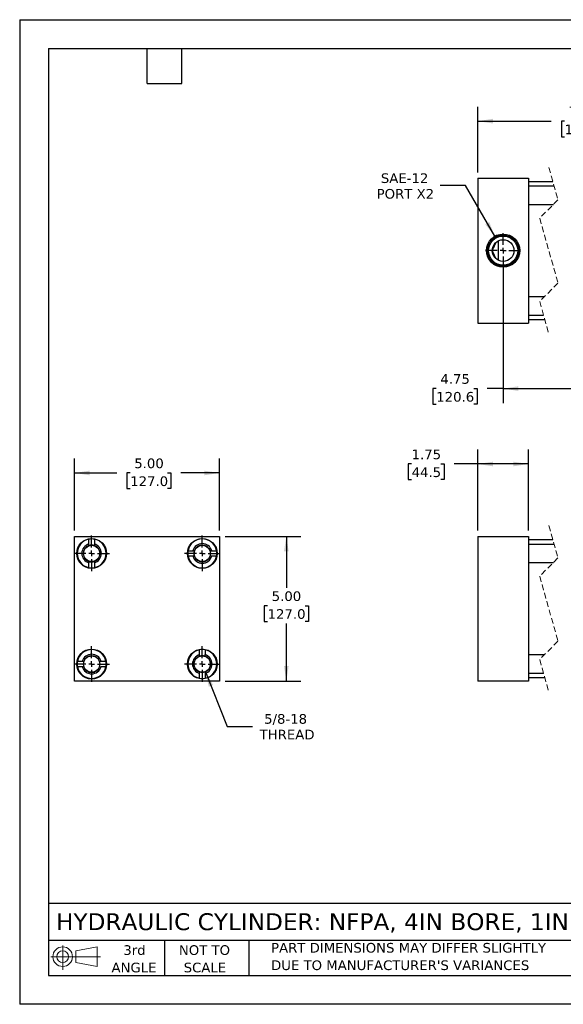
# Model space of a CAD drawing. Header units: inches. Extents: x 0 to 44, y 0 to 34.
# Tile 1 of 3: x 0 to 18.8, y 0 to 34. Entities that reach past the tile are written whole.
import ezdxf

# ---------------------------------------------------------------- set-up
doc = ezdxf.new("R2010")
doc.units = ezdxf.units.IN
doc.header["$LTSCALE"] = 4
doc.header["$MEASUREMENT"] = 0
for name, pattern in [('SLD-Center', [0.75, 0.6, -0.05, 0.05, -0.05]), ('SLD-Dashed', [0.075, 0.05, -0.025]), ('SLD-Solid', [0])]:
    doc.linetypes.add(name, pattern=pattern)
doc.layers.add('CENTER', color=40, linetype='SLD-Center')
doc.layers.add('SLD-DEFPOINTS', color=7, linetype='Continuous')
doc.layers.add('DIMENSIONS', color=140, linetype='SLD-Solid', lineweight=25)
doc.layers.add('TEXT', color=140, linetype='SLD-Solid', lineweight=25)
doc.styles.add('SLDTEXTSTYLE0', font='VERDANA.TTF')
doc.dimstyles.new('SLDDIMSTYLE0', dxfattribs={"dimtxt": 0.339844, "dimasz": 0.52, "dimexe": 0, "dimexo": 0.0625, "dimgap": 0.084961, "dimtad": 0, "dimtih": 1, "dimtoh": 1, "dimrnd": 1e-09, "dimzin": 12, "dimdsep": 46, "dimtxsty": 'SLDTEXTSTYLE0', "dimsah": 1, "dimcen": 0.09, "dimadec": 0, "dimazin": 3, "dimtfac": 1, "dimtofl": 0, "dimtmove": 0, "dimatfit": 3, "dimfxl": 0, "dimfrac": 2, "dimtolj": 1, "dimtzin": 12, "dimarcsym": 0})
doc.dimstyles.new('SLDDIMSTYLE1', dxfattribs={"dimtxt": 0.339844, "dimasz": 0.52, "dimexe": 0, "dimexo": 0.0625, "dimgap": 0.084961, "dimtad": 0, "dimtih": 1, "dimtoh": 1, "dimrnd": 1e-09, "dimzin": 4, "dimdsep": 46, "dimtxsty": 'SLDTEXTSTYLE0', "dimsah": 1, "dimcen": 0.09, "dimadec": 0, "dimazin": 1, "dimtfac": 1, "dimtofl": 0, "dimtmove": 0, "dimatfit": 3, "dimfxl": 0, "dimfrac": 2, "dimtolj": 1, "dimtzin": 12, "dimarcsym": 0})
doc.dimstyles.new('SLDDIMSTYLE4', dxfattribs={"dimtxt": 0.339844, "dimasz": 0.52, "dimexe": 0, "dimexo": 0.0625, "dimgap": 0.084961, "dimtad": 0, "dimtih": 1, "dimtoh": 1, "dimrnd": 1e-09, "dimzin": 12, "dimdsep": 46, "dimtxsty": 'SLDTEXTSTYLE0', "dimsah": 1, "dimcen": 0, "dimadec": 0, "dimazin": 3, "dimtfac": 1, "dimtofl": 0, "dimtmove": 0, "dimatfit": 3, "dimfxl": 0, "dimfrac": 2, "dimtolj": 1, "dimtzin": 12, "dimarcsym": 0})
doc.dimstyles.new('SLDDIMSTYLE5', dxfattribs={"dimtxt": 0.339844, "dimasz": 0.52, "dimexe": 0, "dimexo": 0.0625, "dimgap": 0.084961, "dimtad": 0, "dimtih": 1, "dimtoh": 1, "dimrnd": 1e-09, "dimzin": 12, "dimdsep": 46, "dimtxsty": 'SLDTEXTSTYLE0', "dimsah": 1, "dimcen": 0, "dimadec": 0, "dimazin": 3, "dimtfac": 1, "dimtofl": 0, "dimtmove": 0, "dimatfit": 3, "dimfxl": 0, "dimfrac": 2, "dimtolj": 1, "dimtzin": 12, "dimarcsym": 0})

# ---------------------------------------------------------------- blocks, each defined once
blk = doc.blocks.new('Block11')
at = {"color": 7, "linetype": 'SLD-Solid', "lineweight": 18}
for p, q in [((0.408, 0.836), (0.408, 0)), ((0.863, 0.656), (1.602, 0.792)), ((1.602, 0.792), (1.602, 0.115)), ((0, 0.454), (1.712, 0.454)), ((0.863, 0.251), (0.863, 0.656)), ((0.863, 0.251), (1.602, 0.115))]:
    blk.add_line(p, q, dxfattribs=at)
for radius in [0.339, 0.202]:
    blk.add_circle((0.408, 0.454), radius, dxfattribs=at)
blk = doc.blocks.new('Block12')
at = {"layer": 'SLD-DEFPOINTS'}
blk.add_blockref('Block11', (0, 0), dxfattribs=at)
blk = doc.blocks.new('SW_NOTE_0_3')
at = {"layer": 'TEXT', "color": 0, "char_height": 0.33333, "attachment_point": 1, "style": 'SLDTEXTSTYLE0'}
for s, insert in [('PART DIMENSIONS MAY DIFFER SLIGHTLY ', (0, 0.423)), ("DUE TO MANUFACTURER'S VARIANCES", (0, -0.179))]:
    blk.add_mtext(s, dxfattribs=dict(at, insert=insert))
blk = doc.blocks.new('SW_NOTE_0_4')
at = {"layer": 'TEXT', "color": 0, "char_height": 0.3333, "attachment_point": 2, "style": 'SLDTEXTSTYLE0'}
for s, insert in [('NOT TO', (0.828, 0.423)), ('SCALE', (0.843, -0.179))]:
    blk.add_mtext(s, dxfattribs=dict(at, insert=insert))
blk = doc.blocks.new('SW_NOTE_0_5')
at = {"layer": 'TEXT', "color": 0, "char_height": 0.3333, "attachment_point": 2, "style": 'SLDTEXTSTYLE0'}
for s, insert in [('3rd', (0.365, 0.423)), ('ANGLE', (0.349, -0.179))]:
    blk.add_mtext(s, dxfattribs=dict(at, insert=insert))
blk = doc.blocks.new('_D_2')
at = {"layer": 'DIMENSIONS'}
for p, q in [((15.817, 16.36), (15.817, 19.158)), ((17.567, 16.36), (17.567, 19.158)), ((13.533, 18.658), (13.419, 18.658)), ((13.419, 18.658), (13.419, 18.118)), ((14.543, 18.658), (14.657, 18.658)), ((14.657, 18.658), (14.657, 18.118)), ((15.817, 18.658), (15.004, 18.658)), ((17.567, 18.658), (15.817, 18.658)), ((13.419, 18.118), (13.533, 18.118)), ((14.657, 18.118), (14.543, 18.118))]:
    blk.add_line(p, q, dxfattribs=at)
for points in [[(15.817, 18.658), (16.337, 18.578), (16.337, 18.738)], [(17.567, 18.658), (17.047, 18.738), (17.047, 18.578)]]:
    blk.add_solid(points, dxfattribs=at)
at = {"layer": 'DIMENSIONS', "char_height": 0.3333, "attachment_point": 1, "style": 'SLDTEXTSTYLE0'}
for s, insert in [('1.75', (13.533, 19.158)), ('44.5', (13.533, 18.541))]:
    blk.add_mtext(s, dxfattribs=dict(at, insert=insert))
blk = doc.blocks.new('_D_8')
at = {"layer": 'DIMENSIONS'}
for p, q in [((6.412, 11.482), (7.16, 9.598)), ((7.16, 9.598), (8.035, 9.598))]:
    blk.add_line(p, q, dxfattribs=at)
blk.add_solid([(6.412, 11.482), (6.53, 10.969), (6.678, 11.028)], dxfattribs=at)
at = {"layer": 'DIMENSIONS', "char_height": 0.3333, "attachment_point": 1, "style": 'SLDTEXTSTYLE0'}
for s, insert in [('5/8-18', (8.44, 10.022)), ('THREAD', (8.285, 9.482))]:
    blk.add_mtext(s, dxfattribs=dict(at, insert=insert))
blk = doc.blocks.new('_D_9')
at = {"layer": 'DIMENSIONS'}
for p, q in [((1.895, 16.36), (1.895, 18.848)), ((6.895, 16.36), (6.895, 18.848)), ((1.895, 18.348), (3.355, 18.348)), ((3.816, 18.348), (3.701, 18.348)), ((3.701, 18.348), (3.701, 17.808)), ((5.108, 18.348), (5.222, 18.348)), ((5.222, 18.348), (5.222, 17.808)), ((6.895, 18.348), (5.569, 18.348)), ((3.701, 17.808), (3.816, 17.808)), ((5.222, 17.808), (5.108, 17.808))]:
    blk.add_line(p, q, dxfattribs=at)
for points in [[(1.895, 18.348), (2.415, 18.268), (2.415, 18.428)], [(6.895, 18.348), (6.375, 18.428), (6.375, 18.268)]]:
    blk.add_solid(points, dxfattribs=at)
at = {"layer": 'DIMENSIONS', "char_height": 0.3333, "attachment_point": 1, "style": 'SLDTEXTSTYLE0'}
for s, insert in [('5.00', (3.957, 18.848)), ('127.0', (3.816, 18.231))]:
    blk.add_mtext(s, dxfattribs=dict(at, insert=insert))
blk = doc.blocks.new('_D_10')
at = {"layer": 'DIMENSIONS'}
for p, q in [((7.095, 16.16), (9.707, 16.16)), ((9.207, 16.16), (9.207, 14.378)), ((8.561, 13.761), (8.447, 13.761)), ((8.447, 13.761), (8.447, 13.221)), ((9.854, 13.761), (9.968, 13.761)), ((9.968, 13.761), (9.968, 13.221)), ((8.447, 13.221), (8.561, 13.221)), ((9.207, 11.16), (9.207, 13.145)), ((9.968, 13.221), (9.854, 13.221)), ((7.095, 11.16), (9.707, 11.16))]:
    blk.add_line(p, q, dxfattribs=at)
for points in [[(9.207, 16.16), (9.127, 15.64), (9.287, 15.64)], [(9.207, 11.16), (9.287, 11.68), (9.127, 11.68)]]:
    blk.add_solid(points, dxfattribs=at)
at = {"layer": 'DIMENSIONS', "char_height": 0.3333, "attachment_point": 1, "style": 'SLDTEXTSTYLE0'}
for s, insert in [('5.00', (8.702, 14.261)), ('127.0', (8.561, 13.645))]:
    blk.add_mtext(s, dxfattribs=dict(at, insert=insert))
blk = doc.blocks.new('SW_CENTERMARKSYMBOL_0')
at = {"layer": 'CENTER', "color": 0}
for p, q in [((0, 0.2), (0, 0.6155)), ((-0.2, 0), (-0.6155, 0)), ((0, 0), (-0.1, 0)), ((0, 0), (0, 0.1)), ((0, 0), (0, -0.1)), ((0, 0), (0.1, 0)), ((0.2, 0), (0.6155, 0)), ((0, -0.2), (0, -0.6155))]:
    blk.add_line(p, q, dxfattribs=at)
blk = doc.blocks.new('SW_CENTERMARKSYMBOL_1')
at = {"layer": 'CENTER', "color": 0}
for p, q in [((0, 0.2), (0, 0.6155)), ((-0.2, 0), (-0.6155, 0)), ((0, 0), (-0.1, 0)), ((0, 0), (0, 0.1)), ((0, 0), (0, -0.1)), ((0, 0), (0.1, 0)), ((0.2, 0), (0.6155, 0)), ((0, -0.2), (0, -0.6155))]:
    blk.add_line(p, q, dxfattribs=at)
blk = doc.blocks.new('SW_CENTERMARKSYMBOL_2')
at = {"layer": 'CENTER', "color": 0}
for p, q in [((0, 0.2), (0, 0.6155)), ((-0.2, 0), (-0.6155, 0)), ((0, 0), (-0.1, 0)), ((0, 0), (0, 0.1)), ((0, 0), (0, -0.1)), ((0, 0), (0.1, 0)), ((0.2, 0), (0.6155, 0)), ((0, -0.2), (0, -0.6155))]:
    blk.add_line(p, q, dxfattribs=at)
blk = doc.blocks.new('SW_CENTERMARKSYMBOL_3')
at = {"layer": 'CENTER', "color": 0}
for p, q in [((0, 0.2), (0, 0.6155)), ((-0.2, 0), (-0.6155, 0)), ((0, 0), (-0.1, 0)), ((0, 0), (0, 0.1)), ((0, 0), (0, -0.1)), ((0, 0), (0.1, 0)), ((0.2, 0), (0.6155, 0)), ((0, -0.2), (0, -0.6155))]:
    blk.add_line(p, q, dxfattribs=at)
blk = doc.blocks.new('_D_11')
at = {"layer": 'DIMENSIONS'}
for p, q in [((15.396, 28.271), (14.521, 28.271)), ((16.405, 26.523), (15.396, 28.271))]:
    blk.add_line(p, q, dxfattribs=at)
blk.add_solid([(16.405, 26.523), (16.214, 27.013), (16.076, 26.933)], dxfattribs=at)
at = {"layer": 'DIMENSIONS', "char_height": 0.3333, "attachment_point": 1, "style": 'SLDTEXTSTYLE0'}
for s, insert in [('SAE-12', (12.471, 28.695)), ('PORT X2', (12.326, 28.154))]:
    blk.add_mtext(s, dxfattribs=dict(at, insert=insert))
blk = doc.blocks.new('_D_12')
at = {"layer": 'DIMENSIONS'}
for p, q in [((16.692, 25.826), (16.692, 20.761)), ((21.018, 25.826), (21.018, 20.761)), ((19.814, 21.261), (19.925, 21.484)), ((19.925, 21.484), (20.147, 21.039)), ((14.384, 21.261), (14.27, 21.261)), ((14.27, 21.261), (14.27, 20.721)), ((15.676, 21.261), (15.791, 21.261)), ((15.791, 21.261), (15.791, 20.721)), ((16.692, 21.261), (16.137, 21.261)), ((16.692, 21.261), (19.814, 21.261)), ((20.147, 21.039), (20.258, 21.261)), ((20.258, 21.261), (21.018, 21.261)), ((14.27, 20.721), (14.384, 20.721)), ((15.791, 20.721), (15.676, 20.721))]:
    blk.add_line(p, q, dxfattribs=at)
for points in [[(16.692, 21.261), (17.212, 21.181), (17.212, 21.341)], [(21.018, 21.261), (20.498, 21.341), (20.498, 21.181)]]:
    blk.add_solid(points, dxfattribs=at)
at = {"layer": 'DIMENSIONS', "char_height": 0.3333, "attachment_point": 1, "style": 'SLDTEXTSTYLE0'}
for s, insert in [('4.75', (14.525, 21.761)), ('120.6', (14.384, 21.145))]:
    blk.add_mtext(s, dxfattribs=dict(at, insert=insert))
blk = doc.blocks.new('_D_13')
at = {"layer": 'DIMENSIONS'}
for p, q in [((15.817, 28.726), (15.817, 30.997)), ((23.018, 28.716), (23.018, 30.997)), ((21.351, 30.719), (21.129, 30.275)), ((21.462, 30.497), (21.351, 30.719)), ((15.817, 30.497), (18.355, 30.497)), ((18.816, 30.497), (18.702, 30.497)), ((18.702, 30.497), (18.702, 29.957)), ((20.108, 30.497), (20.222, 30.497)), ((20.222, 30.497), (20.222, 29.957)), ((21.018, 30.497), (20.569, 30.497)), ((21.129, 30.275), (21.018, 30.497)), ((23.018, 30.497), (21.462, 30.497)), ((18.702, 29.957), (18.816, 29.957)), ((20.222, 29.957), (20.108, 29.957))]:
    blk.add_line(p, q, dxfattribs=at)
for points in [[(15.817, 30.497), (16.337, 30.417), (16.337, 30.577)], [(23.018, 30.497), (22.498, 30.577), (22.498, 30.417)]]:
    blk.add_solid(points, dxfattribs=at)
at = {"layer": 'DIMENSIONS', "char_height": 0.3333, "attachment_point": 1, "style": 'SLDTEXTSTYLE0'}
for s, insert in [('7.62', (18.957, 30.996)), ('193.7', (18.816, 30.38))]:
    blk.add_mtext(s, dxfattribs=dict(at, insert=insert))
blk = doc.blocks.new('SW_CENTERMARKSYMBOL_4')
at = {"layer": 'CENTER', "color": 0}
for p, q in [((0, 0.2), (0, 0.604)), ((-0.2, 0), (-0.605, 0)), ((0, 0), (-0.1, 0)), ((0, 0), (0, 0.1)), ((0, 0), (0, -0.1)), ((0, 0), (0.1, 0)), ((0.2, 0), (0.604, 0)), ((0, -0.2), (0, -0.605))]:
    blk.add_line(p, q, dxfattribs=at)

msp = doc.modelspace()

# ---------------------------------------------------------------- linework, layer by layer
at = {"color": 7, "linetype": 'SLD-Solid'}
for p, q in [((0, 34), (0, 0)), ((0, 34), (44, 34)), ((44, 0), (0, 0))]:
    msp.add_line(p, q, dxfattribs=at)
at = {"color": 7, "linetype": 'SLD-Dashed', "lineweight": 18}
for p, q in [((18.27, 28.901), (18.585, 27.778)), ((18.585, 27.778), (17.955, 27.148)), ((17.955, 27.148), (18.585, 24.903)), ((18.585, 24.903), (17.955, 24.273)), ((17.955, 24.273), (18.27, 23.151)), ((18.27, 16.535), (18.585, 15.413)), ((18.585, 15.413), (17.955, 14.783)), ((17.955, 14.783), (18.585, 12.538)), ((18.585, 12.538), (17.955, 11.908)), ((17.955, 11.908), (18.27, 10.785))]:
    msp.add_line(p, q, dxfattribs=at)
for p, q in [((15.817, 28.526), (17.567, 28.526)), ((15.817, 28.526), (15.817, 23.526)), ((17.567, 28.526), (17.567, 23.526)), ((18.41, 28.401), (17.567, 28.401)), ((18.453, 28.248), (17.567, 28.248)), ((17.567, 27.623), (18.43, 27.623)), ((16.536, 25.685), (16.536, 26.367)), ((18.11, 24.428), (17.567, 24.428)), ((17.567, 23.803), (18.087, 23.803)), ((15.817, 23.526), (17.567, 23.526)), ((17.567, 23.651), (18.13, 23.651)), ((1.895, 16.16), (6.895, 16.16)), ((1.895, 11.16), (1.895, 16.16)), ((2.392, 15.894), (2.392, 16.061)), ((2.579, 16.061), (2.579, 15.894)), ((6.895, 16.16), (6.895, 11.16)), ((15.817, 16.16), (17.567, 16.16)), ((15.817, 16.16), (15.817, 11.16)), ((17.567, 16.16), (17.567, 11.16)), ((18.41, 16.035), (17.567, 16.035)), ((5.814, 15.664), (5.981, 15.664)), ((6.63, 15.664), (6.796, 15.664)), ((18.453, 15.883), (17.567, 15.883)), ((5.981, 15.476), (5.814, 15.476)), ((6.796, 15.476), (6.63, 15.476)), ((2.392, 15.079), (2.392, 15.246)), ((2.579, 15.246), (2.579, 15.079)), ((17.567, 15.258), (18.43, 15.258)), ((6.212, 12.074), (6.212, 12.241)), ((6.399, 12.241), (6.399, 12.074)), ((18.11, 12.063), (17.567, 12.063)), ((1.994, 11.844), (2.161, 11.844)), ((2.161, 11.656), (1.994, 11.656)), ((2.81, 11.844), (2.976, 11.844)), ((2.976, 11.656), (2.81, 11.656)), ((6.212, 11.259), (6.212, 11.426)), ((6.399, 11.426), (6.399, 11.259)), ((17.567, 11.438), (18.087, 11.438)), ((17.567, 11.285), (18.13, 11.285)), ((6.895, 11.16), (1.895, 11.16)), ((17.567, 11.16), (15.817, 11.16))]:
    msp.add_line(p, q)
for centre, radius in [((16.692, 26.026), 0.574), ((16.692, 26.026), 0.539), ((16.692, 26.026), 0.504), ((16.692, 26.026), 0.375), ((2.485, 15.57), 0.515), ((6.305, 15.57), 0.515), ((2.485, 15.57), 0.281), ((6.305, 15.57), 0.281), ((2.485, 11.75), 0.516), ((6.305, 11.75), 0.515), ((2.485, 11.75), 0.281), ((6.305, 11.75), 0.281)]:
    msp.add_circle(centre, radius)
for centre, radius, start, end in [((2.485, 15.57), 0.5, 100.8069, 259.1931), ((2.485, 15.57), 0.5, 79.1931, 100.8069), ((2.485, 15.57), 0.5, 280.8069, 79.1931), ((6.305, 15.57), 0.5, 10.8069, 169.1931), ((2.485, 15.57), 0.338, 106.1276, 253.8724), ((2.485, 15.57), 0.289, 108.9255, 251.0745), ((2.485, 15.57), 0.289, 71.0745, 108.9255), ((2.485, 15.57), 0.338, 286.1276, 73.8724), ((2.485, 15.57), 0.289, 288.9255, 71.0745), ((6.305, 15.57), 0.5, 169.1931, 190.8069), ((6.305, 15.57), 0.338, 16.1276, 163.8724), ((6.305, 15.57), 0.289, 161.0745, 198.9255), ((6.305, 15.57), 0.289, 18.9255, 161.0745), ((6.305, 15.57), 0.289, 341.0745, 18.9255), ((6.305, 15.57), 0.5, 349.1931, 10.8069), ((6.305, 15.57), 0.5, 190.8069, 349.1931), ((6.305, 15.57), 0.338, 196.1276, 343.8724), ((6.305, 15.57), 0.289, 198.9255, 341.0745), ((2.485, 15.57), 0.289, 251.0745, 288.9255), ((2.485, 15.57), 0.5, 259.1931, 280.8069), ((2.485, 11.75), 0.5, 10.8069, 169.1931), ((6.305, 11.75), 0.5, 100.8069, 259.1931), ((6.305, 11.75), 0.5, 79.1931, 100.8069), ((6.305, 11.75), 0.5, 280.8069, 79.1931), ((2.485, 11.75), 0.338, 16.1276, 163.8724), ((2.485, 11.75), 0.289, 18.9255, 161.0745), ((6.305, 11.75), 0.338, 106.1276, 253.8724), ((6.305, 11.75), 0.289, 108.9255, 251.0745), ((6.305, 11.75), 0.289, 71.0745, 108.9255), ((6.305, 11.75), 0.338, 286.1276, 73.8724), ((6.305, 11.75), 0.289, 288.9255, 71.0745), ((2.485, 11.75), 0.5, 169.1931, 190.8069), ((2.485, 11.75), 0.5, 190.8069, 349.1931), ((2.485, 11.75), 0.338, 196.1276, 343.8724), ((2.485, 11.75), 0.289, 161.0745, 198.9255), ((2.485, 11.75), 0.289, 198.9255, 341.0745), ((2.485, 11.75), 0.289, 341.0745, 18.9255), ((2.485, 11.75), 0.5, 349.1931, 10.8069), ((6.305, 11.75), 0.289, 251.0745, 288.9255), ((6.305, 11.75), 0.5, 259.1931, 280.8069)]:
    msp.add_arc(centre, radius, start, end)
msp.add_open_spline([(16.451, 25.738), (16.436, 25.771), (16.405, 25.838), (16.368, 25.919), (16.341, 25.977), (16.327, 26.005), (16.321, 26.019), (16.318, 26.024), (16.318, 26.025), (16.317, 26.026), (16.317, 26.026), (16.317, 26.026), (16.318, 26.027), (16.319, 26.03), (16.325, 26.043), (16.35, 26.095), (16.384, 26.167), (16.422, 26.25), (16.441, 26.292), (16.451, 26.314)], degree=3, knots=[0, 0, 0, 0, 0.1696428, 0.3472926, 0.4239492, 0.4738265, 0.4914674, 0.4972225, 0.4990858, 0.499717, 0.5000005, 0.5001897, 0.5009995, 0.5041787, 0.516909, 0.5681871, 0.7789015, 0.88967, 1, 1, 1, 1])
for points in [[(2.392, 15.844), (2.392, 15.861), (2.392, 15.878), (2.392, 15.894)], [(2.579, 15.894), (2.579, 15.878), (2.579, 15.861), (2.579, 15.844)], [(6.032, 15.664), (6.015, 15.664), (5.998, 15.664), (5.981, 15.664)], [(6.579, 15.664), (6.596, 15.664), (6.613, 15.664), (6.63, 15.664)], [(6.032, 15.476), (6.015, 15.476), (5.998, 15.476), (5.981, 15.476)], [(6.63, 15.476), (6.613, 15.476), (6.596, 15.476), (6.579, 15.476)], [(2.392, 15.297), (2.392, 15.28), (2.392, 15.263), (2.392, 15.246)], [(2.579, 15.297), (2.579, 15.28), (2.579, 15.263), (2.579, 15.246)], [(6.212, 12.024), (6.212, 12.041), (6.212, 12.058), (6.212, 12.074)], [(6.399, 12.024), (6.399, 12.041), (6.399, 12.058), (6.399, 12.074)], [(2.161, 11.844), (2.178, 11.844), (2.195, 11.844), (2.212, 11.844)], [(2.212, 11.656), (2.195, 11.656), (2.178, 11.656), (2.161, 11.656)], [(2.759, 11.844), (2.776, 11.844), (2.793, 11.844), (2.81, 11.844)], [(2.759, 11.656), (2.776, 11.656), (2.793, 11.656), (2.81, 11.656)], [(6.212, 11.426), (6.212, 11.443), (6.212, 11.46), (6.212, 11.477)], [(6.399, 11.477), (6.399, 11.46), (6.399, 11.443), (6.399, 11.426)]]:
    msp.add_open_spline(points, degree=3)
at = {"layer": 'TEXT'}
for p, q in [((1, 33), (43, 33)), ((1, 33), (1, 1)), ((4.4, 31.8), (4.4, 33)), ((5.6, 31.8), (5.6, 33)), ((4.4, 31.8), (5.6, 31.8)), ((43, 3.484), (1, 3.484)), ((43, 2.2), (1, 2.2)), ((5, 2.2), (5, 1)), ((7.907, 2.2), (7.907, 1)), ((1, 1), (43, 1))]:
    msp.add_line(p, q, dxfattribs=at)

# ---------------------------------------------------------------- block references
at = {"layer": 'CENTER'}
for name, p in [('SW_CENTERMARKSYMBOL_4', (16.692, 26.026)), ('SW_CENTERMARKSYMBOL_1', (2.485, 15.57)), ('SW_CENTERMARKSYMBOL_0', (6.305, 15.57)), ('SW_CENTERMARKSYMBOL_2', (2.485, 11.75)), ('SW_CENTERMARKSYMBOL_3', (6.305, 11.75))]:
    msp.add_blockref(name, p, dxfattribs=at)
at = {"layer": 'SLD-DEFPOINTS'}
msp.add_blockref('Block12', (1.077, 1.19), dxfattribs=at)
at = {"layer": 'TEXT'}
for name, p in [('SW_NOTE_0_5', (3.598, 1.617)), ('SW_NOTE_0_4', (5.552, 1.617)), ('SW_NOTE_0_3', (8.68, 1.696))]:
    msp.add_blockref(name, p, dxfattribs=at)

# ---------------------------------------------------------------- texts
at = {"layer": 'TEXT', "insert": (1.254, 3.145), "char_height": 0.58333, "attachment_point": 1, "style": 'SLDTEXTSTYLE0'}
msp.add_mtext('HYDRAULIC CYLINDER: NFPA, 4IN BORE, 1IN STROKE', dxfattribs=at)

# ---------------------------------------------------------------- dimensions: what is measured, and where the dimension line sits
at = {"layer": 'DIMENSIONS'}
for base, p1, p2, text, picture, middle in [((23.018, 30.497), (15.817, 28.526), (23.018, 28.516), '7.62', '_D_13', (19.462, 30.497)), ((21.018, 21.261), (16.692, 26.026), (21.018, 26.026), '4.75', '_D_12', (15.03, 21.261))]:
    dim = msp.add_linear_dim(base=base, p1=p1, p2=p2, text=text, dimstyle='SLDDIMSTYLE0', dxfattribs=at)
    dim.commit()
    dim.dimension.update_dxf_attribs({"geometry": picture, "text_midpoint": middle, "dimtype": 160})
dim = msp.add_diameter_dim_2p(p1=(16.979, 25.529), p2=(16.405, 26.523), text='SAE-12\\PPORT X2', dimstyle='SLDDIMSTYLE5', override={"dimpost": '<>'}, dxfattribs=at)
dim.commit()
dim.dimension.update_dxf_attribs({"geometry": '_D_11', "text_midpoint": (13.298, 28.271), "dimtype": 163})
for base, p1, p2, dimstyle, picture, middle in [((17.567, 18.658), (15.817, 16.16), (17.567, 16.16), 'SLDDIMSTYLE0', '_D_2', (14.038, 18.658)), ((6.895, 18.348), (1.895, 16.16), (6.895, 16.16), 'SLDDIMSTYLE1', '_D_9', (4.462, 18.348))]:
    dim = msp.add_linear_dim(base=base, p1=p1, p2=p2, dimstyle=dimstyle, dxfattribs=at)
    dim.commit()
    dim.dimension.update_dxf_attribs({"geometry": picture, "text_midpoint": middle, "dimtype": 160})
dim = msp.add_linear_dim(base=(9.207, 11.16), p1=(6.895, 16.16), p2=(6.895, 11.16), angle=90, dimstyle='SLDDIMSTYLE1', dxfattribs=at)
dim.commit()
dim.dimension.update_dxf_attribs({"geometry": '_D_10', "text_midpoint": (9.207, 13.761), "dimtype": 160})
dim = msp.add_radius_dim(center=(6.305, 11.75), mpoint=(6.412, 11.482), text='5/8-18\\PTHREAD', dimstyle='SLDDIMSTYLE4', dxfattribs=at)
dim.commit()
dim.dimension.update_dxf_attribs({"geometry": '_D_8', "text_midpoint": (9.207, 9.598), "dimtype": 164})

doc.saveas('drawing.dxf')
